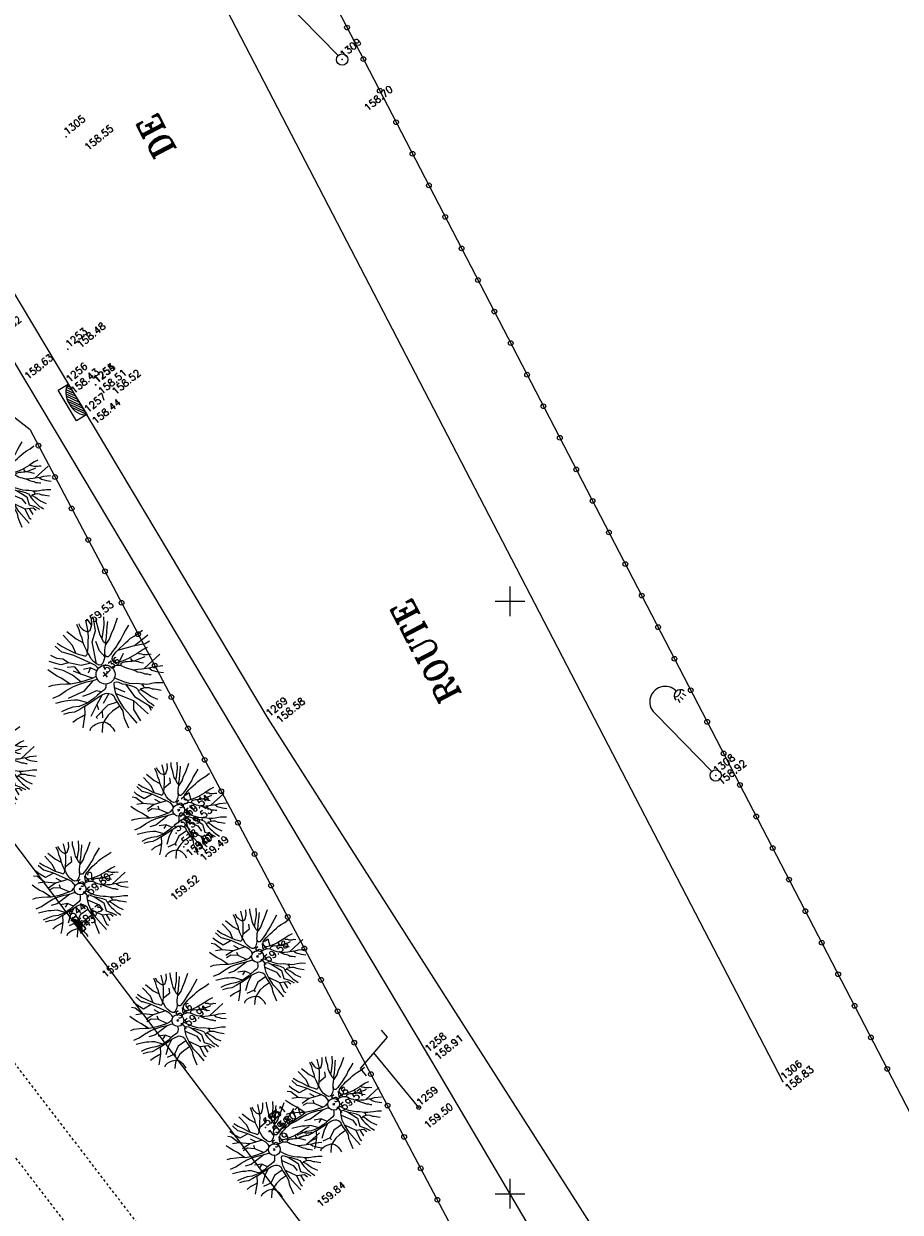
# Model space of a CAD drawing. Header units: feet. Extents: x 529188 to 529675, y 139816 to 140273.
# Tile 104 of 118: x 529529 to 529566, y 140124 to 140174. Entities that reach past the tile are written whole.
import ezdxf
from ezdxf.enums import TextEntityAlignment as Align

# ---------------------------------------------------------------- set-up
doc = ezdxf.new("R2010")
doc.units = ezdxf.units.FT
doc.header["$LTSCALE"] = 2
doc.header["$MEASUREMENT"] = 0
doc.header["$PDSIZE"] = 0.1
doc.linetypes.add('CACHEX2', pattern=[0.75, 0.5, -0.25])
doc.linetypes.add('CONTINU', pattern=[0])
doc.layers.get('0').update_dxf_attribs({"linetype": 'CONTINUOUS'})
for name, color, linetype in [('ARBRES', 70, 'CONTINUOUS'), ('AVALOIRS', 5, 'CONTINUOUS'), ('BORDURETTE', 20, 'CONTINUOUS'), ('CARROYAGE', 7, 'CONTINUOUS'), ('CLOTURE', 1, 'CONTINUOUS'), ('ECLAIRAGE', 220, 'CONTINUOUS'), ('PEINTURE', 7, 'CACHEX2'), ('POTEAU_PTT', 214, 'CONTINUOUS'), ('TEXTES', 150, 'CONTINUOUS'), ('TOPOALT', 3, 'CONTINUOUS'), ('TOPOJIS', 7, 'CONTINUOUS'), ('TOPOJIS-GELE', 7, 'CONTINUOUS'), ('TOPOMAT', 142, 'CONTINUOUS'), ('TROTTOIR', 7, 'CONTINUOUS')]:
    doc.layers.add(name, color=color, linetype=linetype)
doc.styles.add('ROMANT', font='ROMANT.SHX')
doc.styles.get("Standard").update_dxf_attribs({"font": 'ROMANS.SHX'})

# ---------------------------------------------------------------- blocks, each defined once
blk = doc.blocks.new('190')
for p, q in [((0.052, 0), (-0.052, 0)), ((0, -0.052), (0, 0.052))]:
    blk.add_line(p, q)
for points in [[(-0.619, 1.938), (-0.559, 1.732), (-0.46, 1.523), (-0.354, 1.285), (-0.291, 1.169), (-0.206, 1.053), (-0.142, 0.946), (-0.07, 0.952), (-0.02, 0.98), (0.016, 1.059), (0.061, 1.245), (0.098, 1.367), (0.171, 1.51), (0.208, 1.653), (0.282, 1.81), (0.336, 2.007)], [(-0.329, 1.239), (-0.245, 1.528), (-0.28, 2.015)], [(-0.09, 2.033), (-0.007, 1.626), (0.102, 1.375)], [(-0.144, 0.639), (-0.647, 0.843), (-0.975, 1.17), (-1.062, 1.55), (-1.169, 1.665)], [(-0.44, 1.229), (-0.82, 1.291), (-0.941, 1.636), (-0.968, 1.79)], [(-0.084, 0.235), (-0.076, 0.245), (-0.062, 0.33), (-0.074, 0.466), (-0.144, 0.639), (-0.44, 1.229), (-0.646, 1.539), (-0.688, 1.589), (-0.738, 1.896)], [(0.437, 0.574), (0.37, 0.496), (0.276, 0.425), (0.182, 0.369), (0.097, 0.362), (0.039, 0.398), (-0.01, 0.492), (-0.038, 0.629), (-0.043, 0.765), (-0.014, 0.901), (0.002, 1.001), (0.132, 1.122), (0.27, 1.286), (0.378, 1.415), (0.51, 1.6), (0.67, 1.921)], [(0.405, 1.994), (0.376, 1.859), (0.388, 1.766), (0.396, 1.687), (0.438, 1.6), (0.48, 1.557), (0.566, 1.542), (0.639, 1.591), (0.746, 1.669), (0.873, 1.838)], [(0.686, 0.829), (0.676, 0.931), (0.713, 1.067), (0.728, 1.196), (0.773, 1.303), (0.838, 1.425), (0.926, 1.625), (1.021, 1.76)], [(0.711, 1.062), (0.821, 1.152), (0.894, 1.223), (0.995, 1.308), (1.082, 1.401), (1.24, 1.613)], [(-1.176, 0.542), (-1.281, 0.892), (-1.358, 1.058), (-1.428, 1.273), (-1.465, 1.412)], [(-0.975, 1.17), (-1.217, 1.309)], [(0.132, 1.122), (0.476, 1.119), (0.579, 1.291)], [(1.723, 0.836), (1.536, 0.765), (1.37, 0.702), (1.204, 0.625), (1.038, 0.576), (0.888, 0.52), (0.686, 0.464), (0.578, 0.437), (0.47, 0.423), (0.428, 0.452), (0.413, 0.495), (0.421, 0.545), (0.45, 0.595), (0.515, 0.666), (0.603, 0.759), (0.675, 0.816), (0.747, 0.901), (0.855, 0.994), (0.993, 1.144), (1.109, 1.257), (1.182, 1.336), (1.239, 1.392)], [(0.655, 0.801), (0.898, 0.871), (1.071, 0.985), (1.258, 1.07), (1.587, 1.273)], [(-1.963, 0.534), (-1.722, 0.466), (-1.45, 0.442), (-1.157, 0.397), (-0.957, 0.331), (-0.679, 0.22), (-0.472, 0.112), (-0.329, 0.06), (-0.249, 0.019)], [(-1.807, 0.935), (-1.668, 0.889), (-1.462, 0.758), (-1.27, 0.62), (-1.148, 0.519), (-0.835, 0.351), (-0.435, 0.198), (-0.292, 0.167), (-0.199, 0.188), (-0.161, 0.191)], [(-0.435, 0.198), (-0.613, 0.549), (-0.837, 0.756), (-1.044, 0.791)], [(-0.647, 0.843), (-1.01, 0.877)], [(-0.613, 0.549), (-0.561, 0.687)], [(-0.396, 0.741), (-0.492, 0.981)], [(-1.117, -0.371), (-1.319, -0.081), (-1.419, -0.002), (-1.525, 0.064), (-1.618, 0.137), (-1.796, 0.23), (-2.008, 0.328)], [(-0.472, 0.112), (-1.148, 0.135), (-1.39, 0.239)], [(-0.677, -0.381), (-0.803, -0.141), (-1.062, 0.014)], [(0.239, 0.074), (0.295, 0.074), (0.388, 0.051), (0.459, 0.029), (0.546, -0.015), (0.602, -0.073), (0.645, -0.145), (0.679, -0.217), (0.715, -0.282), (0.758, -0.347), (0.814, -0.42), (0.857, -0.485), (0.906, -0.571), (0.934, -0.636), (0.992, -0.708), (1.041, -0.781), (1.083, -0.86), (1.154, -0.918), (1.19, -0.976), (1.24, -1.019)], [(1.739, -0.191), (1.585, -0.153), (1.326, -0.13), (0.983, -0.076), (0.782, -0.017), (0.653, 0.034), (0.56, 0.071), (0.504, 0.136), (0.497, 0.207), (0.526, 0.272), (0.584, 0.329), (0.678, 0.357), (0.778, 0.377), (0.872, 0.391), (0.994, 0.405), (1.13, 0.41), (1.252, 0.416), (1.374, 0.423), (1.489, 0.429), (1.633, 0.413), (1.798, 0.389), (1.999, 0.38)], [(-0.168, -0.185), (-0.174, -0.214), (-0.224, -0.285), (-0.283, -0.356), (-0.362, -0.391), (-0.491, -0.383), (-0.677, -0.381), (-0.856, -0.393), (-1.143, -0.369), (-1.428, -0.274), (-1.621, -0.158), (-1.842, -0.076), (-2.034, -0.032)], [(-1.8, -0.948), (-1.67, -0.837), (-1.445, -0.632), (-1.264, -0.397), (-1.472, -0.374), (-1.679, -0.329), (-1.851, -0.227), (-2.029, -0.149)], [(-0.699, -0.452), (-1.01, -0.589), (-1.304, -0.796)], [(-1.264, -0.397), (-0.985, -0.428), (-0.699, -0.452), (-0.542, -0.475), (-0.434, -0.512), (-0.378, -0.534), (-0.328, -0.584), (-0.271, -0.671), (-0.25, -0.757), (-0.288, -0.878), (-0.302, -1.008), (-0.319, -1.208), (-0.349, -1.379), (-0.43, -1.515), (-0.459, -1.601), (-0.565, -1.955)], [(-0.803, -0.141), (-0.975, -0.193)], [(-0.219, -2.023), (-0.23, -1.674), (-0.249, -1.357), (-0.195, -0.963), (-0.143, -0.748), (-0.048, -0.549), (0.025, -0.441), (0.075, -0.413), (0.133, -0.435), (0.182, -0.5), (0.245, -0.615), (0.331, -0.709), (0.409, -0.818), (0.479, -0.912), (0.507, -0.976), (0.543, -1.042), (0.543, -1.107), (0.535, -1.163), (0.52, -1.235), (0.526, -1.35), (0.533, -1.451), (0.546, -1.551), (0.559, -1.651), (0.572, -1.745), (0.601, -1.81), (0.632, -1.934)], [(0.787, -1.087), (0.644, -0.934), (0.545, -0.862), (0.459, -0.775), (0.332, -0.602), (0.261, -0.472), (0.212, -0.378), (0.163, -0.27), (0.127, -0.215)], [(0.622, -0.106), (0.681, -0.045), (0.731, -0.045), (0.832, -0.09), (0.889, -0.14), (0.953, -0.177), (1.017, -0.228), (1.074, -0.257), (1.131, -0.314), (1.174, -0.373), (1.202, -0.423), (1.238, -0.459), (1.294, -0.524)], [(0.859, -0.488), (1, -0.579), (1.114, -0.659), (1.27, -0.746), (1.385, -0.819), (1.513, -0.87), (1.754, -1.032)], [(1.46, -0.389), (1.367, -0.367), (1.282, -0.337), (1.21, -0.308), (1.109, -0.286), (1.053, -0.25), (1.038, -0.206), (1.039, -0.156), (1.077, -0.091)], [(1.368, -0.134), (1.384, -0.181), (1.44, -0.239), (1.468, -0.289), (1.526, -0.34), (1.582, -0.383), (1.64, -0.406), (1.698, -0.465)], [(-1.953, -0.569), (-1.767, -0.571), (-1.575, -0.61), (-1.443, -0.63)], [(-0.288, -0.878), (-0.682, -0.848), (-1.01, -1.004), (-1.338, -0.917)], [(-0.195, -0.963), (0.026, -1.435), (-0.077, -1.849), (-0.043, -1.935)], [(-0.048, -0.549), (0.199, -1.021), (0.182, -1.297)], [(0.245, -0.615), (0.406, -1.09), (0.268, -1.418), (0.406, -1.625), (0.493, -1.832)], [(1.183, -0.698), (1.926, -0.657)], [(1.328, -0.783), (1.356, -0.905), (1.426, -1.006), (1.483, -1.085), (1.622, -1.229)], [(-1.662, -1.174), (-1.593, -1.125), (-1.479, -1.119), (-1.371, -1.134), (-1.257, -1.171), (-1.143, -1.222), (-1.093, -1.259), (-1.036, -1.338), (-1.009, -1.445), (-1.003, -1.524), (-0.996, -1.624), (-1.016, -1.763)], [(-0.316, -1.172), (-0.62, -1.148), (-0.835, -1.16), (-1.05, -1.229), (-1.201, -1.3), (-1.382, -1.493)], [(-1.01, -1.004), (-1.027, -1.09)], [(0.026, -1.435), (0.32, -1.625), (0.355, -1.78)], [(0.863, -1.843), (0.739, -1.603), (0.698, -1.452), (0.669, -1.345), (0.635, -1.243), (0.62, -1.208), (0.534, -1.169)], [(0.625, -1.219), (0.628, -1.193), (0.649, -1.171), (0.692, -1.193), (0.772, -1.223), (0.828, -1.26), (0.893, -1.317), (0.956, -1.426), (1.005, -1.476), (1.056, -1.534), (1.17, -1.665)], [(0.763, -1.219), (0.786, -1.151), (0.765, -1.087), (0.808, -1.087), (0.844, -1.116), (0.901, -1.174), (0.987, -1.225), (1.108, -1.291), (1.18, -1.334), (1.251, -1.378), (1.386, -1.49)], [(0.173, -1.53), (0.13, -1.832)]]:
    blk.add_lwpolyline(points)
blk.add_circle((0, 0), 0.25)
blk = doc.blocks.new('TCPOINT')
at = {"color": 0}
blk.add_point((0, 0), dxfattribs=at)
at = {"layer": 'TOPOALT'}
blk.add_attdef('ALT', text='', height=0.3, dxfattribs=at).set_placement((0.1, -0.1), align=Align.TOP_LEFT)
at = {"layer": 'TOPOMAT'}
blk.add_attdef('MAT', (0.1, 0.1), '', height=0.3, dxfattribs=at)
blk = doc.blocks.new('191')
for p, q in [((0.138, 0), (-0.138, 0)), ((0, -0.138), (0, 0.138))]:
    blk.add_line(p, q)
for points in [[(-0.173, 0.766), (-0.555, 0.944), (-0.902, 1.372), (-0.983, 1.639), (-1.17, 1.827), (-1.275, 2.082)], [(-0.075, 0.393), (-0.074, 0.396), (-0.089, 0.56), (-0.173, 0.766), (-0.528, 1.475), (-0.775, 1.847), (-0.826, 1.907), (-0.886, 2.275)], [(-0.742, 2.326), (-0.67, 2.078), (-0.552, 1.827), (-0.425, 1.542), (-0.35, 1.403), (-0.247, 1.264), (-0.17, 1.135), (-0.084, 1.142), (-0.024, 1.176), (0.02, 1.271), (0.074, 1.494), (0.117, 1.641), (0.205, 1.812), (0.25, 1.984), (0.338, 2.172), (0.404, 2.408)], [(-0.395, 1.487), (-0.294, 1.833), (-0.336, 2.418)], [(-0.108, 2.439), (-0.008, 1.951), (0.122, 1.651)], [(0.525, 0.689), (0.444, 0.595), (0.331, 0.51), (0.219, 0.442), (0.116, 0.435), (0.047, 0.478), (-0.012, 0.591), (-0.045, 0.755), (-0.052, 0.918), (-0.016, 1.081), (0.003, 1.202), (0.158, 1.347), (0.324, 1.543), (0.454, 1.698), (0.612, 1.919), (0.804, 2.305)], [(-0.012, 0.591), (0.436, 1.425), (0.837, 1.693), (1.115, 2.172)], [(0.486, 2.393), (0.451, 2.231), (0.466, 2.119), (0.475, 2.024), (0.526, 1.92), (0.576, 1.869), (0.68, 1.85), (0.766, 1.91), (0.896, 2.003), (1.048, 2.205)], [(0.823, 0.995), (0.811, 1.118), (0.855, 1.28), (0.874, 1.436), (0.927, 1.564), (1.005, 1.709), (1.111, 1.95), (1.225, 2.112)], [(-1.411, 0.65), (-1.538, 1.071), (-1.63, 1.269), (-1.714, 1.528), (-1.758, 1.695)], [(-1.002, 0.422), (-1.09, 0.864), (-1.277, 1.265), (-1.518, 1.586)], [(-0.902, 1.372), (-1.197, 1.506), (-1.331, 1.693), (-1.488, 1.936)], [(2.068, 1.003), (1.843, 0.919), (1.644, 0.842), (1.445, 0.75), (1.246, 0.691), (1.065, 0.623), (0.823, 0.557), (0.694, 0.524), (0.564, 0.508), (0.513, 0.542), (0.496, 0.594), (0.505, 0.654), (0.54, 0.714), (0.618, 0.8), (0.723, 0.911), (0.81, 0.98), (0.897, 1.082), (1.027, 1.192), (1.192, 1.373), (1.331, 1.508), (1.418, 1.603), (1.487, 1.671)], [(0.786, 0.961), (1.077, 1.046), (1.285, 1.182), (1.51, 1.284), (1.905, 1.528)], [(0.854, 1.275), (0.986, 1.383), (1.073, 1.468), (1.194, 1.57), (1.299, 1.681), (1.488, 1.936)], [(-2.169, 1.122), (-2.002, 1.067), (-1.755, 0.91), (-1.524, 0.744), (-1.378, 0.623), (-1.002, 0.422), (-0.522, 0.237), (-0.35, 0.2), (-0.346, 0.201)], [(-0.522, 0.237), (-0.795, 0.677), (-0.795, 1.078), (-1.063, 1.265)], [(0.444, 0.595), (0.436, 0.944), (0.57, 1.345)], [(-2.356, 0.641), (-2.066, 0.56), (-1.74, 0.531), (-1.389, 0.477), (-1.148, 0.397), (-0.815, 0.265), (-0.566, 0.134), (-0.395, 0.072), (-0.394, 0.072)], [(-0.795, 0.677), (-0.956, 0.971)], [(-0.18, 0.357), (-0.314, 0.623), (-0.581, 0.757)], [(-0.314, 0.623), (-0.528, 0.516)], [(2.086, -0.23), (1.901, -0.184), (1.591, -0.156), (1.179, -0.091), (0.939, -0.021), (0.784, 0.041), (0.672, 0.085), (0.604, 0.163), (0.597, 0.249), (0.632, 0.326), (0.701, 0.394), (0.813, 0.429), (0.934, 0.452), (1.046, 0.469), (1.192, 0.485), (1.356, 0.492), (1.503, 0.499), (1.649, 0.507), (1.787, 0.514), (1.959, 0.495), (2.157, 0.467), (2.399, 0.457)], [(-1.34, -0.445), (-1.582, -0.097), (-1.703, -0.002), (-1.83, 0.077), (-1.941, 0.164), (-2.155, 0.277), (-2.41, 0.393)], [(-0.566, 0.134), (-1.17, 0.035), (-1.866, 0.222)], [(0.392, 0.079), (0.465, 0.061), (0.551, 0.035), (0.655, -0.018), (0.722, -0.087), (0.774, -0.174), (0.815, -0.26), (0.858, -0.339), (0.909, -0.417), (0.977, -0.504), (1.028, -0.582), (1.088, -0.685), (1.121, -0.763), (1.19, -0.85), (1.249, -0.937), (1.299, -1.032), (1.385, -1.102), (1.428, -1.171), (1.487, -1.223)], [(0.784, 0.041), (1.159, 0.221)], [(1.046, 0.469), (1.721, 0.167), (2.436, 0.167)], [(1.721, 0.167), (2.123, -0.047), (2.337, -0.073)], [(-0.249, -0.313), (-0.269, -0.342), (-0.339, -0.427), (-0.434, -0.469), (-0.589, -0.459), (-0.812, -0.457), (-1.027, -0.472), (-1.371, -0.443), (-1.714, -0.329), (-1.945, -0.189), (-2.21, -0.092), (-2.441, -0.038)], [(-2.161, -1.137), (-2.004, -1.005), (-1.734, -0.759), (-1.517, -0.477), (-1.767, -0.449), (-2.015, -0.395), (-2.221, -0.273), (-2.435, -0.179)], [(-1.517, -0.477), (-1.182, -0.514), (-0.839, -0.543), (-0.65, -0.571), (-0.521, -0.614), (-0.453, -0.641), (-0.394, -0.701), (-0.325, -0.805), (-0.3, -0.908), (-0.345, -1.054), (-0.363, -1.209), (-0.383, -1.449), (-0.419, -1.655), (-0.516, -1.818), (-0.551, -1.921), (-0.678, -2.346)], [(-0.589, -0.459), (-0.742, -0.286), (-1.063, -0.205), (-1.331, -0.098)], [(-0.263, -2.427), (-0.276, -2.009), (-0.299, -1.628), (-0.235, -1.156), (-0.172, -0.898), (-0.058, -0.658), (0.029, -0.529), (0.09, -0.496), (0.159, -0.522), (0.219, -0.6), (0.294, -0.738), (0.397, -0.851), (0.49, -0.982), (0.575, -1.095), (0.609, -1.172), (0.652, -1.25), (0.651, -1.328), (0.642, -1.396), (0.624, -1.482), (0.631, -1.62), (0.639, -1.741), (0.655, -1.861), (0.671, -1.982), (0.687, -2.094), (0.721, -2.172), (0.758, -2.321)], [(0.944, -1.304), (0.773, -1.121), (0.654, -1.034), (0.551, -0.931), (0.398, -0.723), (0.313, -0.566), (0.254, -0.454), (0.204, -0.344)], [(0.746, -0.127), (0.817, -0.054), (0.877, -0.054), (0.998, -0.107), (1.066, -0.168), (1.144, -0.213), (1.22, -0.273), (1.289, -0.308), (1.357, -0.377), (1.408, -0.447), (1.442, -0.508), (1.485, -0.551), (1.553, -0.629)], [(1.753, -0.467), (1.641, -0.44), (1.538, -0.405), (1.453, -0.37), (1.331, -0.343), (1.263, -0.3), (1.246, -0.248), (1.247, -0.188), (1.292, -0.109)], [(1.641, -0.161), (1.66, -0.217), (1.728, -0.286), (1.762, -0.347), (1.831, -0.408), (1.899, -0.46), (1.968, -0.487), (2.038, -0.558)], [(-2.344, -0.683), (-2.121, -0.686), (-1.889, -0.731), (-1.732, -0.756)], [(-0.65, -0.571), (-1.09, -0.74), (-1.598, -0.981)], [(-1.09, -0.74), (-1.17, -0.954)], [(-0.394, -0.701), (-0.849, -0.874)], [(-0.172, -0.898), (0.222, -1.596), (0.337, -2.418)], [(-0.058, -0.658), (0.168, -1.088)], [(0.397, -0.851), (0.355, -1.489), (0.655, -2.352)], [(1.03, -0.586), (1.2, -0.694), (1.337, -0.791), (1.525, -0.896), (1.662, -0.983), (1.816, -1.044), (2.104, -1.238)], [(1.42, -0.838), (2.311, -0.789)], [(1.594, -0.94), (1.627, -1.086), (1.712, -1.208), (1.779, -1.303), (1.946, -1.475)], [(-1.994, -1.409), (-1.911, -1.349), (-1.775, -1.342), (-1.645, -1.361), (-1.508, -1.405), (-1.372, -1.466), (-1.311, -1.51), (-1.244, -1.605), (-1.211, -1.734), (-1.203, -1.829), (-1.195, -1.949), (-1.219, -2.115)], [(-0.379, -1.406), (-0.744, -1.378), (-1.002, -1.392), (-1.26, -1.475), (-1.441, -1.56), (-1.658, -1.792)], [(-0.363, -1.209), (-0.742, -1.061), (-1.438, -1.141), (-1.438, -1.221)], [(-1.09, -1.101), (-1.25, -1.328)], [(1.035, -2.211), (0.887, -1.923), (0.837, -1.742), (0.803, -1.614), (0.762, -1.492), (0.744, -1.449), (0.641, -1.402)], [(0.75, -1.463), (0.754, -1.431), (0.779, -1.406), (0.831, -1.432), (0.926, -1.467), (0.994, -1.511), (1.071, -1.581), (1.147, -1.711), (1.206, -1.772), (1.267, -1.841), (1.403, -1.998)], [(0.915, -1.463), (0.943, -1.381), (0.918, -1.304), (0.97, -1.305), (1.013, -1.339), (1.081, -1.408), (1.184, -1.469), (1.33, -1.549), (1.416, -1.601), (1.501, -1.654), (1.663, -1.788)], [(0.222, -1.596), (-0.019, -1.89), (-0.095, -2.44)], [(0.583, -2.144), (0.542, -2.381)]]:
    blk.add_lwpolyline(points)
blk.add_circle((0, 0), 0.4)
blk = doc.blocks.new('471')
for p, q in [((0, 0), (1.5, 0)), ((0, -0.5), (0, 0)), ((0.035, -0.076), (0.15, 0)), ((0.3, 0), (0.084, -0.144)), ((0.145, -0.203), (0.45, 0)), ((0.6, 0), (0.216, -0.256)), ((0.297, -0.302), (0.75, 0)), ((0.9, 0), (0.39, -0.34)), ((0.494, -0.371), (1.05, 0)), ((1.2, 0), (0.612, -0.392)), ((0.75, -0.4), (1.35, 0)), ((1.5, 0), (0.919, -0.387)), ((1.5, 0), (1.5, -0.5)), ((1.5, -0.5), (0, -0.5))]:
    blk.add_line(p, q)
blk.add_ellipse((0.75, 0.113), major_axis=(0.769, 0), ratio=0.666667, start_param=-2.920278, end_param=-0.221314)
blk = doc.blocks.new('376')
at = {"linetype": 'CONTINU', "ltscale": 3}
for p, q in [((0.858, 3.137), (0.858, 3.525)), ((-0.858, 2.835), (0.858, 3.137)), ((-0.858, 2.441), (-0.858, 2.835)), ((0, 0), (0, 2.986))]:
    blk.add_line(p, q, dxfattribs=at)
blk.add_circle((0, 0), 0.0817, dxfattribs=at)
blk = doc.blocks.new('372')
at = {"linetype": 'Continuous', "ltscale": 3}
for p, q in [((-0.02, 0.227), (-0.314, 3.586)), ((0.809, 3.512), (0.771, 3.34)), ((0.959, 3.348), (0.945, 3.516)), ((1.161, 3.386), (1.102, 3.554))]:
    blk.add_line(p, q, dxfattribs=at)
blk.add_circle((0, 0), 0.24, dxfattribs=at)
for centre, radius, start, end in [((0.32, 3.748), 0.654, 5.2051, 194.293), ((0.972, 3.553), 0.254, 8.925, 186.4847), ((0.92, 3.861), 0.254, 228.1676, 331.0722)]:
    blk.add_arc(centre, radius, start, end, dxfattribs=at)
blk = doc.blocks.new('RONDCLOT')
at = {"layer": 'CLOTURE'}
blk.add_circle((0, 0), 0.1, dxfattribs=at)

msp = doc.modelspace()

# ---------------------------------------------------------------- linework, layer by layer
at = {"layer": 'BORDURETTE', "flags": 128}
for points in [[(529524.117, 140210.815), (529568.859, 140124.6)], [(529514.413, 140159.201), (529535.783, 140130.891), (529545.642, 140117.866), (529531.14, 140100.717), (529530.532, 140095.657), (529535.39, 140089.24)]]:
    msp.add_lwpolyline(points, dxfattribs=at)
msp.add_lwpolyline([(529519.327, 140163.42), (529523.162, 140167.758, -0.177026), (529523.818, 140168.018, -0.17401), (529524.476, 140167.801), (529527.247, 140163.128), (529546.5, 140130.9), (529552.42, 140120.861)], format="xyb", dxfattribs=at)
at = {"layer": 'CARROYAGE'}
for p, q in [((529550, 140149.375), (529550, 140150.625)), ((529549.375, 140150), (529550.625, 140150)), ((529550, 140124.375), (529550, 140125.625)), ((529549.375, 140125), (529550.625, 140125))]:
    msp.add_line(p, q, dxfattribs=at)
at = {"layer": 'CLOTURE'}
msp.add_line((529529.741, 140157.227), (529551.673, 140115.787), dxfattribs=at)
at = {"layer": 'CLOTURE', "flags": 128}
msp.add_lwpolyline([(529529.741, 140157.227), (529524.022, 140161.679)], dxfattribs=at)
at = {"layer": 'PEINTURE', "ltscale": 0.005, "flags": 128}
for points in [[(529541.798, 140113.931), (529509.862, 140155.593)], [(529538.454, 140114.361), (529507.882, 140154.244)]]:
    msp.add_lwpolyline(points, dxfattribs=at)
at = {"layer": 'TROTTOIR', "flags": 128}
msp.add_lwpolyline([(529561.513, 140129.732), (529526.615, 140196.938), (529525.929, 140198.271), (529520.369, 140209.652)], dxfattribs=at)
msp.add_lwpolyline([(529556.402, 140119.017), (529539.794, 140145.057), (529520.471, 140177.394, -0.017364), (529520.035, 140178.17, -0.033263), (529519.353, 140179.734)], format="xyb", dxfattribs=at)

# ---------------------------------------------------------------- block references
at = {"layer": 'ARBRES', "rotation": 39.33073407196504}
for name, p in [('190', (529528.595, 140154.99)), ('191', (529532.926, 140146.905)), ('190', (529528.007, 140143.16)), ('190', (529536.015, 140141.181)), ('190', (529531.851, 140137.858)), ('190', (529539.342, 140135.01)), ('190', (529535.977, 140132.311)), ('190', (529542.556, 140128.774)), ('190', (529540.05, 140126.863))]:
    msp.add_blockref(name, p, dxfattribs=at)
at = {"layer": 'AVALOIRS', "rotation": 301.3198421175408}
msp.add_blockref('471', (529531.352, 140159.158), dxfattribs=at)
at = {"layer": 'AVALOIRS', "xscale": 0.4678275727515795, "yscale": 0.4678275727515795, "zscale": 0.4678275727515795, "rotation": 127.047294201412}
msp.add_blockref('471', (529531.911, 140136.02), dxfattribs=at)
at = {"layer": 'CLOTURE'}
for p, rotation in [((529543.118, 140174.202), 297.4275060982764), ((529543.809, 140172.87), 297.4275060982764), ((529544.5, 140171.539), 297.4275060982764), ((529545.191, 140170.208), 297.4275060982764), ((529545.881, 140168.876), 297.4275060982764), ((529546.572, 140167.545), 297.4275060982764), ((529547.263, 140166.214), 297.4275060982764), ((529547.954, 140164.882), 297.4275060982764), ((529548.645, 140163.551), 297.4275060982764), ((529549.336, 140162.219), 297.4275060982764), ((529550.027, 140160.888), 297.4275060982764), ((529550.718, 140159.557), 297.4275060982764), ((529551.409, 140158.225), 297.4275060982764), ((529552.1, 140156.894), 297.4275060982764), ((529530.092, 140156.564), 297.8904575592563), ((529552.791, 140155.562), 297.4275060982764), ((529530.794, 140155.239), 297.8904575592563), ((529531.495, 140153.913), 297.8904575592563), ((529553.482, 140154.231), 297.4275060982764), ((529554.173, 140152.9), 297.4275060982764), ((529532.197, 140152.587), 297.8904575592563), ((529554.864, 140151.568), 297.4275060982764), ((529532.899, 140151.261), 297.8904575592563), ((529533.6, 140149.935), 297.8904575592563), ((529555.555, 140150.237), 297.4275060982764), ((529556.246, 140148.905), 297.4275060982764), ((529534.302, 140148.61), 297.8904575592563), ((529535.004, 140147.284), 297.8904575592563), ((529556.937, 140147.574), 297.4275060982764), ((529535.705, 140145.958), 297.8904575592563), ((529557.627, 140146.243), 297.4275060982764), ((529558.318, 140144.911), 297.4275060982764), ((529536.407, 140144.632), 297.8904575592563), ((529537.109, 140143.307), 297.8904575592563), ((529559.009, 140143.58), 297.4275060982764), ((529537.81, 140141.981), 297.8904575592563), ((529559.7, 140142.248), 297.4275060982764), ((529560.391, 140140.917), 297.4275060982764), ((529538.512, 140140.655), 297.8904575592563), ((529539.214, 140139.329), 297.8904575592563), ((529561.082, 140139.586), 297.4275060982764), ((529561.773, 140138.254), 297.4275060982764), ((529539.915, 140138.004), 297.8904575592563), ((529562.464, 140136.923), 297.4275060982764), ((529540.617, 140136.678), 297.8904575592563), ((529541.319, 140135.352), 297.8904575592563), ((529563.155, 140135.592), 297.4275060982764), ((529563.846, 140134.26), 297.4275060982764), ((529542.02, 140134.026), 297.8904575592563), ((529564.537, 140132.929), 297.4275060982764), ((529542.722, 140132.701), 297.8904575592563), ((529543.424, 140131.375), 297.8904575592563), ((529565.228, 140131.597), 297.4275060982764), ((529565.919, 140130.266), 297.4275060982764), ((529544.125, 140130.049), 297.8904575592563), ((529544.827, 140128.723), 297.8904575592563), ((529545.529, 140127.397), 297.8904575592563), ((529546.23, 140126.072), 297.8904575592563), ((529546.932, 140124.746), 297.8904575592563)]:
    msp.add_blockref('RONDCLOT', p, dxfattribs=dict(at, rotation=rotation))
at = {"layer": 'ECLAIRAGE', "rotation": 39.33073407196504}
for p in [(529542.914, 140172.851), (529558.678, 140142.65)]:
    msp.add_blockref('372', p, dxfattribs=at)
at = {"layer": 'POTEAU_PTT', "rotation": 39.33073407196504}
msp.add_blockref('376', (529546.145, 140128.638), dxfattribs=at)
at = {"layer": 'TOPOJIS'}
ref = msp.add_blockref('TCPOINT', (529542.914, 140172.851, 158.695), dxfattribs=at)
ref.add_attrib('MAT', '1309', (529542.964, 140172.901, 158.695), dxfattribs={"layer": 'TOPOMAT', "height": 0.3, "rotation": 39.3307})
ref.add_attrib('ALT', '158.70', dxfattribs={"layer": 'TOPOALT', "height": 0.3, "rotation": 39.3307}).set_placement((529543.8, 140170.885, 158.695), align=Align.TOP_LEFT)
ref = msp.add_blockref('TCPOINT', (529531.262, 140169.598, 158.549), dxfattribs=at)
ref.add_attrib('MAT', '1305', (529531.312, 140169.648, 158.549), dxfattribs={"layer": 'TOPOMAT', "height": 0.3, "rotation": 39.3307})
ref.add_attrib('ALT', '158.55', dxfattribs={"layer": 'TOPOALT', "height": 0.3, "rotation": 39.3307}).set_placement((529532.003, 140169.226, 158.549), align=Align.TOP_LEFT)
ref = msp.add_blockref('TCPOINT', (529528.561, 140161.132, 158.629), dxfattribs=at)
ref.add_attrib('MAT', '1252', (529528.611, 140161.182, 158.629), dxfattribs={"layer": 'TOPOMAT', "height": 0.3, "rotation": 39.3307})
ref.add_attrib('ALT', '158.63', dxfattribs={"layer": 'TOPOALT', "height": 0.3, "rotation": 39.3307}).set_placement((529529.464, 140159.566, 158.629), align=Align.TOP_LEFT)
ref = msp.add_blockref('TCPOINT', (529531.339, 140160.629, 158.477), dxfattribs=at)
ref.add_attrib('MAT', '1253', (529531.389, 140160.679, 158.477), dxfattribs={"layer": 'TOPOMAT', "height": 0.3, "rotation": 39.3307})
ref.add_attrib('ALT', '158.48', dxfattribs={"layer": 'TOPOALT', "height": 0.3, "rotation": 39.3307}).set_placement((529531.677, 140160.894, 158.477), align=Align.TOP_LEFT)
ref = msp.add_blockref('TCPOINT', (529532.505, 140159.128, 158.516), dxfattribs=at)
ref.add_attrib('MAT', '1254', (529532.555, 140159.178, 158.516), dxfattribs={"layer": 'TOPOMAT', "height": 0.3, "rotation": 39.3307})
ref.add_attrib('ALT', '158.52', dxfattribs={"layer": 'TOPOALT', "height": 0.3, "rotation": 39.3307}).set_placement((529533.158, 140158.916, 158.516), align=Align.TOP_LEFT)
ref = msp.add_blockref('TCPOINT', (529532.131, 140157.883, 158.443), dxfattribs=at)
ref.add_attrib('MAT', '1257', (529532.181, 140157.933, 158.443), dxfattribs={"layer": 'TOPOMAT', "height": 0.3, "rotation": 39.3307})
ref.add_attrib('ALT', '158.44', dxfattribs={"layer": 'TOPOALT', "height": 0.3, "rotation": 39.3307}).set_placement((529532.317, 140157.676, 158.443), align=Align.TOP_LEFT)
ref = msp.add_blockref('TCPOINT', (529532.926, 140146.905, 159.528), dxfattribs=at)
ref.add_attrib('MAT', '536', (529532.976, 140146.955, 159.528), dxfattribs={"layer": 'TOPOMAT', "height": 0.3, "rotation": 39.3307})
ref.add_attrib('ALT', '159.53', dxfattribs={"layer": 'TOPOALT', "height": 0.3, "rotation": 39.3307}).set_placement((529532.021, 140149.149, 159.528), align=Align.TOP_LEFT)
ref = msp.add_blockref('TCPOINT', (529539.794, 140145.057, 158.583), dxfattribs=at)
ref.add_attrib('MAT', '1269', (529539.844, 140145.107, 158.583), dxfattribs={"layer": 'TOPOMAT', "height": 0.3, "rotation": 39.3307})
ref.add_attrib('ALT', '158.58', dxfattribs={"layer": 'TOPOALT', "height": 0.3, "rotation": 39.3307}).set_placement((529540.092, 140145.063, 158.583), align=Align.TOP_LEFT)
ref = msp.add_blockref('TCPOINT', (529558.678, 140142.65, 158.92), dxfattribs=at)
ref.add_attrib('MAT', '1308', (529558.728, 140142.7, 158.92), dxfattribs={"layer": 'TOPOMAT', "height": 0.3, "rotation": 39.3307})
ref.add_attrib('ALT', '158.92', dxfattribs={"layer": 'TOPOALT', "height": 0.3, "rotation": 39.3307}).set_placement((529558.728, 140142.45, 158.92), align=Align.TOP_LEFT)
ref = msp.add_blockref('TCPOINT', (529535.911, 140140.211, 159.515), dxfattribs=at)
ref.add_attrib('MAT', '539', (529535.961, 140140.261, 159.515), dxfattribs={"layer": 'TOPOMAT', "height": 0.3, "rotation": 39.3307})
ref.add_attrib('ALT', '159.52', dxfattribs={"layer": 'TOPOALT', "height": 0.3, "rotation": 39.3307}).set_placement((529535.63, 140137.576, 159.515), align=Align.TOP_LEFT)
ref = msp.add_blockref('TCPOINT', (529531.889, 140136.003, 159.624), dxfattribs=at)
ref.add_attrib('MAT', '543', (529531.939, 140136.053, 159.624), dxfattribs={"layer": 'TOPOMAT', "height": 0.3, "rotation": 39.3307})
ref.add_attrib('ALT', '159.62', dxfattribs={"layer": 'TOPOALT', "height": 0.3, "rotation": 39.3307}).set_placement((529532.728, 140134.317, 159.624), align=Align.TOP_LEFT)
ref = msp.add_blockref('TCPOINT', (529546.5, 140130.9, 158.911), dxfattribs=at)
ref.add_attrib('MAT', '1258', (529546.55, 140130.95, 158.911), dxfattribs={"layer": 'TOPOMAT', "height": 0.3, "rotation": 39.3307})
ref.add_attrib('ALT', '158.91', dxfattribs={"layer": 'TOPOALT', "height": 0.3, "rotation": 39.3307}).set_placement((529546.771, 140130.85, 158.911), align=Align.TOP_LEFT)
ref = msp.add_blockref('TCPOINT', (529561.513, 140129.732, 158.832), dxfattribs=at)
ref.add_attrib('MAT', '1306', (529561.563, 140129.782, 158.832), dxfattribs={"layer": 'TOPOMAT', "height": 0.3, "rotation": 39.3307})
ref.add_attrib('ALT', '158.83', dxfattribs={"layer": 'TOPOALT', "height": 0.3, "rotation": 39.3307}).set_placement((529561.563, 140129.532, 158.832), align=Align.TOP_LEFT)
ref = msp.add_blockref('TCPOINT', (529546.145, 140128.638, 159.505), dxfattribs=at)
ref.add_attrib('MAT', '1259', (529546.195, 140128.688, 159.505), dxfattribs={"layer": 'TOPOMAT', "height": 0.3, "rotation": 39.3307})
ref.add_attrib('ALT', '159.50', dxfattribs={"layer": 'TOPOALT', "height": 0.3, "rotation": 39.3307}).set_placement((529546.34, 140127.958, 159.505), align=Align.TOP_LEFT)
ref = msp.add_blockref('TCPOINT', (529540.05, 140126.863, 159.841), dxfattribs=at)
ref.add_attrib('MAT', '549', (529540.1, 140126.913, 159.841), dxfattribs={"layer": 'TOPOMAT', "height": 0.3, "rotation": 39.3307})
ref.add_attrib('ALT', '159.84', dxfattribs={"layer": 'TOPOALT', "height": 0.3, "rotation": 39.3307}).set_placement((529541.801, 140124.645, 159.841), align=Align.TOP_LEFT)
at = {"layer": 'TOPOJIS-GELE'}
ref = msp.add_blockref('TCPOINT', (529531.352, 140159.158, 158.431), dxfattribs=at)
ref.add_attrib('MAT', '1256', (529531.402, 140159.208, 158.431), dxfattribs={"layer": 'TOPOMAT', "height": 0.3, "rotation": 39.3307})
ref.add_attrib('ALT', '158.43', dxfattribs={"layer": 'TOPOALT', "height": 0.3, "rotation": 39.3307}).set_placement((529531.402, 140158.958, 158.431), align=Align.TOP_LEFT)
ref = msp.add_blockref('TCPOINT', (529531.352, 140159.158, 158.431), dxfattribs=at)
ref.add_attrib('MAT', '1256', (529531.402, 140159.208, 158.431), dxfattribs={"layer": 'TOPOMAT', "height": 0.3, "rotation": 39.3307})
ref.add_attrib('ALT', '158.43', dxfattribs={"layer": 'TOPOALT', "height": 0.3, "rotation": 39.3307}).set_placement((529531.402, 140158.958, 158.431), align=Align.TOP_LEFT)
ref = msp.add_blockref('TCPOINT', (529532.523, 140159.131, 158.511), dxfattribs=at)
ref.add_attrib('MAT', '1255', (529532.573, 140159.181, 158.511), dxfattribs={"layer": 'TOPOMAT', "height": 0.3, "rotation": 39.3307})
ref.add_attrib('ALT', '158.51', dxfattribs={"layer": 'TOPOALT', "height": 0.3, "rotation": 39.3307}).set_placement((529532.573, 140158.931, 158.511), align=Align.TOP_LEFT)
ref = msp.add_blockref('TCPOINT', (529536.015, 140141.181, 159.544), dxfattribs=at)
ref.add_attrib('MAT', '537', (529536.065, 140141.231, 159.544), dxfattribs={"layer": 'TOPOMAT', "height": 0.3, "rotation": 39.3307})
ref.add_attrib('ALT', '159.54', dxfattribs={"layer": 'TOPOALT', "height": 0.3, "rotation": 39.3307}).set_placement((529536.065, 140140.981, 159.544), align=Align.TOP_LEFT)
ref = msp.add_blockref('TCPOINT', (529536.128, 140140.683, 159.525), dxfattribs=at)
ref.add_attrib('MAT', '541', (529536.178, 140140.733, 159.525), dxfattribs={"layer": 'TOPOMAT', "height": 0.3, "rotation": 39.3307})
ref.add_attrib('ALT', '159.53', dxfattribs={"layer": 'TOPOALT', "height": 0.3, "rotation": 39.3307}).set_placement((529536.178, 140140.483, 159.525), align=Align.TOP_LEFT)
ref = msp.add_blockref('TCPOINT', (529536.228, 140139.636, 159.512), dxfattribs=at)
ref.add_attrib('MAT', '538', (529536.278, 140139.686, 159.512), dxfattribs={"layer": 'TOPOMAT', "height": 0.3, "rotation": 39.3307})
ref.add_attrib('ALT', '159.51', dxfattribs={"layer": 'TOPOALT', "height": 0.3, "rotation": 39.3307}).set_placement((529536.278, 140139.436, 159.512), align=Align.TOP_LEFT)
ref = msp.add_blockref('TCPOINT', (529536.818, 140139.441, 159.485), dxfattribs=at)
ref.add_attrib('MAT', '540', (529536.868, 140139.491, 159.485), dxfattribs={"layer": 'TOPOMAT', "height": 0.3, "rotation": 39.3307})
ref.add_attrib('ALT', '159.49', dxfattribs={"layer": 'TOPOALT', "height": 0.3, "rotation": 39.3307}).set_placement((529536.868, 140139.241, 159.485), align=Align.TOP_LEFT)
ref = msp.add_blockref('TCPOINT', (529531.851, 140137.858, 159.799), dxfattribs=at)
ref.add_attrib('MAT', '542', (529531.901, 140137.908, 159.799), dxfattribs={"layer": 'TOPOMAT', "height": 0.3, "rotation": 39.3307})
ref.add_attrib('ALT', '159.80', dxfattribs={"layer": 'TOPOALT', "height": 0.3, "rotation": 39.3307}).set_placement((529531.901, 140137.658, 159.799), align=Align.TOP_LEFT)
ref = msp.add_blockref('TCPOINT', (529531.484, 140136.536, 159.625), dxfattribs=at)
ref.add_attrib('MAT', '544', (529531.534, 140136.586, 159.625), dxfattribs={"layer": 'TOPOMAT', "height": 0.3, "rotation": 39.3307})
ref.add_attrib('ALT', '159.63', dxfattribs={"layer": 'TOPOALT', "height": 0.3, "rotation": 39.3307}).set_placement((529531.534, 140136.336, 159.625), align=Align.TOP_LEFT)
ref = msp.add_blockref('TCPOINT', (529539.342, 140135.01, 159.577), dxfattribs=at)
ref.add_attrib('MAT', '547', (529539.392, 140135.06, 159.577), dxfattribs={"layer": 'TOPOMAT', "height": 0.3, "rotation": 39.3307})
ref.add_attrib('ALT', '159.58', dxfattribs={"layer": 'TOPOALT', "height": 0.3, "rotation": 39.3307}).set_placement((529539.392, 140134.81, 159.577), align=Align.TOP_LEFT)
ref = msp.add_blockref('TCPOINT', (529535.977, 140132.311, 159.912), dxfattribs=at)
ref.add_attrib('MAT', '546', (529536.027, 140132.361, 159.912), dxfattribs={"layer": 'TOPOMAT', "height": 0.3, "rotation": 39.3307})
ref.add_attrib('ALT', '159.91', dxfattribs={"layer": 'TOPOALT', "height": 0.3, "rotation": 39.3307}).set_placement((529536.027, 140132.111, 159.912), align=Align.TOP_LEFT)
ref = msp.add_blockref('TCPOINT', (529542.556, 140128.774, 159.574), dxfattribs=at)
ref.add_attrib('MAT', '548', (529542.606, 140128.824, 159.574), dxfattribs={"layer": 'TOPOMAT', "height": 0.3, "rotation": 39.3307})
ref.add_attrib('ALT', '159.57', dxfattribs={"layer": 'TOPOALT', "height": 0.3, "rotation": 39.3307}).set_placement((529542.606, 140128.574, 159.574), align=Align.TOP_LEFT)
ref = msp.add_blockref('TCPOINT', (529539.68, 140127.794, 159.798), dxfattribs=at)
ref.add_attrib('MAT', '550', (529539.73, 140127.844, 159.798), dxfattribs={"layer": 'TOPOMAT', "height": 0.3, "rotation": 39.3307})
ref.add_attrib('ALT', '159.80', dxfattribs={"layer": 'TOPOALT', "height": 0.3, "rotation": 39.3307}).set_placement((529539.73, 140127.594, 159.798), align=Align.TOP_LEFT)
ref = msp.add_blockref('TCPOINT', (529539.934, 140127.99, 159.766), dxfattribs=at)
ref.add_attrib('MAT', '551', (529539.984, 140128.04, 159.766), dxfattribs={"layer": 'TOPOMAT', "height": 0.3, "rotation": 39.3307})
ref.add_attrib('ALT', '159.77', dxfattribs={"layer": 'TOPOALT', "height": 0.3, "rotation": 39.3307}).set_placement((529539.984, 140127.79, 159.766), align=Align.TOP_LEFT)

# ---------------------------------------------------------------- texts
at = {"layer": 'TEXTES', "style": 'ROMANT'}
msp.add_text('ROUTE                            DE                          NARBONNE', height=1, rotation=117.6468, dxfattribs=at).set_placement((529534.762, 140170.186), align=Align.MIDDLE)

doc.saveas('drawing.dxf')
